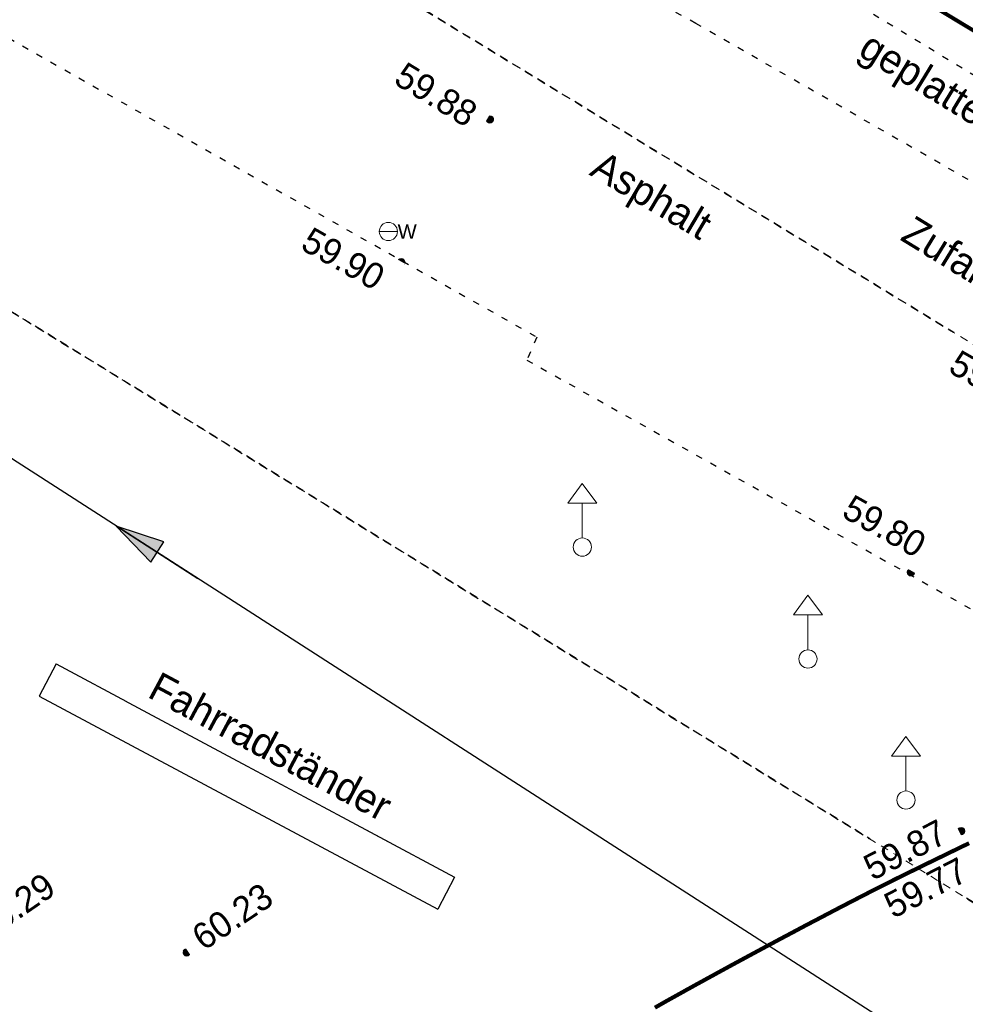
# Model space of a CAD drawing. Header units: millimetres. Extents: x 32365810 to 32368499, y 5620272 to 5622478.
# Tile 159 of 249: x 32366614 to 32366629, y 5620693 to 5620708. Entities that reach past the tile are written whole.
import ezdxf

# ---------------------------------------------------------------- set-up
doc = ezdxf.new("R2010")
doc.units = ezdxf.units.MM
for name, pattern in [('1000.100', [0]), ('1000.104', [0.225, 0.075, -0.15]), ('1000.196', [0.225, 0.075, -0.15]), ('1000.300', [0]), ('1600.2028', [0]), ('1600.2032', [0.25, 0.125, 0, 0, -0.125]), ('1600.2505', [0]), ('1600.2512', [0.25, 0.125, 0, 0, -0.125])]:
    doc.linetypes.add(name, pattern=pattern)
doc.layers.get('0').update_dxf_attribs({"color": 1, "linetype": 'CONTINUOUS'})
doc.layers.add('_K_Flurstücke_Grenzpunkte', color=251, linetype='CONTINUOUS', lineweight=50)
doc.layers.add('_K_Gebäude', color=251, linetype='CONTINUOUS')
doc.layers.add('_K_Lagebezeichnungen', color=251, linetype='CONTINUOUS')
for name, color, linetype, transparency in [('Beschriftung Topographie', 7, 'CONTINUOUS', 0.75), ('EFB-_ Dachhöhen Bestandsgebäude (NHN)', 7, 'CONTINUOUS', 0.75), ('Flurstücke_Grenzpunkte', 11, 'CONTINUOUS', 0.75), ('Gebäude', 31, 'CONTINUOUS', 0.75), ('Höhen_ gemessen (NHN)', 7, 'CONTINUOUS', 0.75), ('Leitungen Kanalbestand (AMT 66)', 7, 'CONTINUOUS', 0.75), ('Symbole Topographie', 7, 'CONTINUOUS', 0.75), ('Topographie_ örtl. Aufnahme', 7, 'CONTINUOUS', 0.75), ('Wasserleitung', 7, 'CONTINUOUS', 0.75)]:
    doc.layers.add(name, color=color, linetype=linetype, transparency=transparency)
doc.styles.add('Arial', font='arial.ttf')
doc.styles.add('Beschriftung Topographie_ blau', font='GOTHIC.TTF')
doc.styles.add('Höhe NHN_ gemessen_ blau', font='GOTHIC.TTF')
doc.styles.add('Name - Bauwerken u. Einrichtungen - F 10', font='arialbd.ttf')

# ---------------------------------------------------------------- blocks, each defined once
blk = doc.blocks.new('S1000.549', base_point=(-0.2, 0))
at = {"color": 0, "lineweight": -2}
blk.add_line((-0.45, 0), (0.05, 0), dxfattribs=at)
blk.add_circle((-0.2, 0), 0.25, dxfattribs=at)
at = {"color": 0, "lineweight": -2, "insert": (0.05246, -0.199999), "char_height": 0.4, "attachment_point": 7, "line_spacing_factor": 0.69, "style": 'Arial'}
blk.add_mtext('W', dxfattribs=at)
blk = doc.blocks.new('S1000.460', base_point=(0, -0.375))
at = {"color": 0, "lineweight": -2}
for p, q in [((-0.2, 0.23), (0, 0.5)), ((0, 0.5), (0.2, 0.23)), ((0.2, 0.23), (-0.2, 0.23)), ((0, -0.25), (0, 0.23))]:
    blk.add_line(p, q, dxfattribs=at)
blk.add_circle((0, -0.375), 0.125, dxfattribs=at)
blk = doc.blocks.new('S1000.15')
at = {"color": 0, "lineweight": -2}
for p, q in [((-0.5, 0.05), (-0.485, 0.1)), ((0.495, 0.05), (-0.5, 0.05)), ((-0.5, -0.05), (-0.5, 0)), ((-0.5, 0), (0.5, 0)), ((-0.485, 0.1), (0.49, 0.1)), ((-0.475, 0.15), (-0.455, 0.2)), ((0.475, 0.15), (-0.475, 0.15)), ((-0.455, 0.2), (0.455, 0.2)), ((-0.43, 0.25), (-0.4, 0.3)), ((0.43, 0.25), (-0.43, 0.25)), ((-0.4, 0.3), (0.395, 0.3)), ((-0.355, 0.35), (-0.295, 0.4)), ((0.36, 0.35), (-0.355, 0.35)), ((-0.295, 0.4), (0.3, 0.4)), ((0.22, 0.45), (-0.215, 0.45)), ((0.3, 0.4), (0.22, 0.45)), ((0.395, 0.3), (0.36, 0.35)), ((0.455, 0.2), (0.43, 0.25)), ((0.49, 0.1), (0.475, 0.15)), ((0.5, 0), (0.495, 0.05)), ((0.495, -0.05), (-0.5, -0.05)), ((-0.475, -0.15), (-0.49, -0.1)), ((-0.49, -0.1), (0.485, -0.1)), ((0.475, -0.15), (-0.475, -0.15)), ((-0.43, -0.25), (-0.455, -0.2)), ((-0.455, -0.2), (0.46, -0.2)), ((0.425, -0.25), (-0.43, -0.25)), ((-0.355, -0.35), (-0.4, -0.3)), ((-0.4, -0.3), (0.395, -0.3)), ((0.345, -0.35), (-0.355, -0.35)), ((-0.205, -0.45), (-0.29, -0.4)), ((-0.29, -0.4), (0.285, -0.4)), ((0.2, -0.45), (-0.205, -0.45)), ((0.285, -0.4), (0.345, -0.35)), ((0.395, -0.3), (0.425, -0.25)), ((0.46, -0.2), (0.475, -0.15)), ((0.485, -0.1), (0.495, -0.05))]:
    blk.add_line(p, q, dxfattribs=at)
blk.add_circle((0, 0), 0.5, dxfattribs=at)
blk = doc.blocks.new('O1014')
at = {"layer": 'Flurstücke_Grenzpunkte', "color": 7, "linetype": '1600.2028', "lineweight": 35}
blk.add_line((32366117.136, 5622073.189), (32366132.486, 5622063.896), dxfattribs=at)
blk = doc.blocks.new('O1916')
at = {"layer": 'Flurstücke_Grenzpunkte', "color": 7, "linetype": '1600.2028', "lineweight": 35}
blk.add_line((32366117.136, 5622073.189), (32366132.486, 5622063.896), dxfattribs=at)
blk = doc.blocks.new('O2545')
at = {"layer": 'Gebäude', "color": 7, "linetype": '1600.2505', "lineweight": 18}
blk.add_line((32366117.136, 5622073.189), (32366132.486, 5622063.896), dxfattribs=at)
blk = doc.blocks.new('S1000.370')
at = {"lineweight": -2}
blk.add_hatch(color=0, dxfattribs=at).paths.add_polyline_path([(0.065, 0), (-0.06, 0), (0, 0.25)], flags=0)
at = {"color": 0, "lineweight": -2}
for p, q in [((0, 0.25), (-0.06, 0)), ((0, -0.25), (0, 0.25)), ((0.065, 0), (0, 0.25)), ((-0.06, 0), (0.065, 0))]:
    blk.add_line(p, q, dxfattribs=at)

msp = doc.modelspace()

# ---------------------------------------------------------------- linework, layer by layer
at = {"layer": '_K_Flurstücke_Grenzpunkte', "linetype": '1600.2028', "lineweight": 35}
msp.add_line((32366616.961, 5620715.443), (32366632.311, 5620706.15), dxfattribs=at)
at = {"layer": '_K_Flurstücke_Grenzpunkte', "linetype": '1600.2028'}
msp.add_lwpolyline([(32366616.961, 5620715.443), (32366632.311, 5620706.15), (32366632.466, 5620706.406), (32366632.664, 5620706.287), (32366632.777, 5620706.476), (32366637.349, 5620703.68), (32366639.804, 5620703.798), (32366653.326, 5620713.842)], dxfattribs=at)
at = {"layer": '_K_Gebäude', "linetype": '1600.2505', "lineweight": -2}
msp.add_lwpolyline([(32366661.035, 5620736.313), (32366654.237, 5620738.062), (32366654.179, 5620738.077), (32366653.071, 5620733.268), (32366652.945, 5620732.723), (32366643.533, 5620735.437), (32366629.638, 5620738.637), (32366627.463, 5620734.814), (32366618.849, 5620719.673), (32366616.818, 5620716.102), (32366617.013, 5620715.973), (32366616.873, 5620715.742), (32366617.069, 5620715.623), (32366616.961, 5620715.443), (32366632.311, 5620706.15), (32366632.466, 5620706.406), (32366632.664, 5620706.287), (32366632.777, 5620706.476), (32366637.349, 5620703.68), (32366639.804, 5620703.798), (32366653.326, 5620713.842), (32366655.837, 5620715.706), (32366670.241, 5620726.406)], dxfattribs=at)
at = {"layer": '_K_Gebäude', "linetype": '1600.2032', "lineweight": -2}
for points in [[(32366613.067, 5620704.462), (32366634.621, 5620691.218), (32366640.038, 5620691.308), (32366647.73, 5620685.206), (32366648.558, 5620685.352), (32366650.174, 5620684.057), (32366650.237, 5620684.134), (32366652.515, 5620686.96), (32366652.579, 5620687.038), (32366642.611, 5620694.995), (32366617.153, 5620710.513), (32366617.558, 5620711.085), (32366615.995, 5620712.19), (32366614.738, 5620713.459), (32366613.84, 5620715.019)], [(32366613.84, 5620715.019), (32366614.738, 5620713.459), (32366615.995, 5620712.19), (32366617.558, 5620711.085), (32366617.153, 5620710.513), (32366642.611, 5620694.995), (32366652.579, 5620687.038), (32366652.515, 5620686.96), (32366650.237, 5620684.134), (32366650.174, 5620684.057), (32366648.558, 5620685.352), (32366647.73, 5620685.206), (32366640.038, 5620691.308), (32366634.621, 5620691.218), (32366613.067, 5620704.462)]]:
    msp.add_lwpolyline(points, dxfattribs=at)
at = {"layer": 'Topographie_ örtl. Aufnahme', "color": 7, "true_color": 0xffffff}
msp.add_point((32366627.562, 5620695.059, 59.772), dxfattribs=at)

# ---------------------------------------------------------------- block references
at = {"layer": 'Höhen_ gemessen (NHN)', "color": 7, "lineweight": 18, "xscale": 0.1125, "yscale": 0.1125, "zscale": 0.1125}
for p in [(32366621.405, 5620706.848, 59.884), (32366620.037, 5620704.642, 59.897), (32366627.907, 5620699.851, 59.796), (32366628.681, 5620695.854, 59.871), (32366616.724, 5620693.98, 60.231)]:
    msp.add_blockref('S1000.15', p, dxfattribs=at)
at = {"layer": 'Symbole Topographie', "color": 7, "lineweight": 18, "xscale": 1.125, "yscale": 1.125, "zscale": 1.125}
for p in [(32366622.832, 5620700.241, 59.892), (32366626.316, 5620698.513, 59.858), (32366627.83, 5620696.333, 59.892)]:
    msp.add_blockref('S1000.460', p, dxfattribs=at)
at = {"layer": 'Wasserleitung', "color": 7, "lineweight": 18, "xscale": 0.5625, "yscale": 0.5625, "zscale": 0.5625}
msp.add_blockref('S1000.549', (32366619.838, 5620705.116, 59.909), dxfattribs=at)

# ---------------------------------------------------------------- texts
at = {"layer": '_K_Lagebezeichnungen', "style": 'Name - Bauwerken u. Einrichtungen - F 10'}
msp.add_text('Bischofsplatz', height=1, rotation=328.4311, dxfattribs=at).set_placement((32366608.963, 5620694.444))

# ---------------------------------------------------------------- next in the draw order: texts
at = {"layer": 'Beschriftung Topographie', "color": 142, "lineweight": 25, "true_color": 0x0087cd, "char_height": 0.45, "line_spacing_factor": 0.69, "style": 'Beschriftung Topographie_ blau', "bg_fill": 2}
for s, insert, attachment_point, rotation in [('geplattet', (32366627.986, 5620707.13), 8, 328.6255), ('Asphalt', (32366623.719, 5620705.37), 8, 329.3581), ('Zufahrt  Markt', (32366629.436, 5620704.206), 5, 328.5076), ('Fahrradständer', (32366617.91, 5620696.958), 8, 331.8718)]:
    msp.add_mtext(s, dxfattribs=dict(at, insert=insert, attachment_point=attachment_point, rotation=rotation))
at = {"layer": 'Höhen_ gemessen (NHN)', "color": 142, "lineweight": 25, "true_color": 0x0087cd, "char_height": 0.4, "line_spacing_factor": 0.69, "style": 'Höhe NHN_ gemessen_ blau', "bg_fill": 2}
for s, insert, attachment_point, rotation in [('59.88', (32366621.251, 5620707.056, 59.884), 3, 328.6355), ('59.90', (32366619.823, 5620704.542, 59.897), 3, 330.4736), ('59.80', (32366627.982, 5620700.059), 9, 330.7184), ('59.77', (32366628.639, 5620695.464), 3, 27.2117), ('60.29', (32366613.519, 5620694.305, 60.286), 4, 34.6177), ('60.23', (32366616.875, 5620694.16, 60.231), 4, 33.9474)]:
    msp.add_mtext(s, dxfattribs=dict(at, insert=insert, attachment_point=attachment_point, rotation=rotation))

# ---------------------------------------------------------------- next in the draw order: block references
at = {"layer": 'Flurstücke_Grenzpunkte', "color": 7, "true_color": 0xffffff}
msp.add_blockref('O1014', (499.825, -1357.746), dxfattribs=at)

# ---------------------------------------------------------------- next in the draw order: texts
at = {"layer": 'Höhen_ gemessen (NHN)', "color": 142, "lineweight": 25, "true_color": 0x0087cd, "char_height": 0.4, "line_spacing_factor": 0.69, "style": 'Höhe NHN_ gemessen_ blau', "bg_fill": 2}
for s, insert, attachment_point, rotation in [('59.78', (32366629.723, 5620702.464), 6, 330.2876), ('59.87', (32366628.506, 5620695.689), 9, 27.2027)]:
    msp.add_mtext(s, dxfattribs=dict(at, insert=insert, attachment_point=attachment_point, rotation=rotation))

# ---------------------------------------------------------------- next in the draw order: block references
at = {"layer": 'Flurstücke_Grenzpunkte', "color": 7, "true_color": 0xffffff}
msp.add_blockref('O1916', (499.825, -1357.746), dxfattribs=at)

# ---------------------------------------------------------------- next in the draw order: linework, layer by layer
at = {"layer": 'Topographie_ örtl. Aufnahme', "color": 142, "linetype": '1000.100', "lineweight": 25, "true_color": 0x0087cd}
msp.add_line((32366614.706, 5620698.435, 60.118), (32366614.445, 5620697.936, 60.147), dxfattribs=at)

# ---------------------------------------------------------------- next in the draw order: block references
at = {"layer": 'Gebäude', "color": 7, "true_color": 0xffffff}
msp.add_blockref('O2545', (499.825, -1357.746), dxfattribs=at)

# ---------------------------------------------------------------- next in the draw order: linework, layer by layer
at = {"layer": 'EFB-_ Dachhöhen Bestandsgebäude (NHN)', "color": 7, "linetype": '1000.196', "lineweight": 25}
msp.add_line((32366615.778, 5620715.466), (32366632.621, 5620705.269), dxfattribs=at)
at = {"layer": 'Gebäude', "color": 7, "linetype": '1600.2512', "lineweight": 18}
for p, q in [((32366642.611, 5620694.995), (32366617.153, 5620710.513)), ((32366613.067, 5620704.462), (32366634.621, 5620691.218))]:
    msp.add_line(p, q, dxfattribs=at)
at = {"layer": 'Gebäude', "color": 7, "linetype": '1600.2032', "lineweight": 18}
for p, q in [((32366642.611, 5620694.995), (32366617.153, 5620710.513)), ((32366613.067, 5620704.462), (32366634.621, 5620691.218))]:
    msp.add_line(p, q, dxfattribs=at)
at = {"layer": 'Leitungen Kanalbestand (AMT 66)', "color": 200, "linetype": '1000.300', "lineweight": 25, "true_color": 0xd600ff}
msp.add_line((32366630.204, 5620691.19, 59.876), (32366602.329, 5620709.128), dxfattribs=at)
at = {"layer": 'Topographie_ örtl. Aufnahme', "color": 142, "linetype": '1000.100', "lineweight": 25, "true_color": 0x0087cd}
for p, q in [((32366616.906, 5620715.447), (32366632.246, 5620706.158)), ((32366614.706, 5620698.435, 60.118), (32366620.861, 5620695.144)), ((32366614.445, 5620697.936, 60.147), (32366620.6, 5620694.646, 60.697)), ((32366620.861, 5620695.144), (32366620.6, 5620694.646, 60.697))]:
    msp.add_line(p, q, dxfattribs=at)
at = {"layer": 'Topographie_ örtl. Aufnahme', "color": 142, "linetype": '1000.104', "lineweight": 25, "true_color": 0x0087cd}
for p, q in [((32366608.967, 5620710.939, 59.989), (32366622.13, 5620703.485, 59.881)), ((32366624.584, 5620708.33, 59.922), (32366621.499, 5620710.041, 59.94)), ((32366638.331, 5620700.443, 59.665), (32366624.584, 5620708.33, 59.922)), ((32366622.13, 5620703.485, 59.881), (32366621.975, 5620703.13, 59.878)), ((32366621.975, 5620703.13, 59.878), (32366629.116, 5620699.128, 59.793))]:
    msp.add_line(p, q, dxfattribs=at)
at = {"layer": 'Topographie_ örtl. Aufnahme', "color": 142, "linetype": '1000.100', "lineweight": 25, "true_color": 0x0087cd, "const_width": 0.0625}
msp.add_lwpolyline([(32366623.953, 5620693.126), (32366624.103, 5620693.212), (32366624.265, 5620693.302), (32366624.435, 5620693.397), (32366624.605, 5620693.491), (32366624.784, 5620693.589), (32366624.966, 5620693.689), (32366625.149, 5620693.789), (32366625.336, 5620693.89), (32366625.523, 5620693.991), (32366625.711, 5620694.092), (32366625.899, 5620694.193), (32366626.084, 5620694.291), (32366626.269, 5620694.39), (32366626.451, 5620694.485), (32366626.626, 5620694.577), (32366626.801, 5620694.669), (32366626.969, 5620694.756), (32366627.126, 5620694.837), (32366627.283, 5620694.918), (32366627.43, 5620694.992), (32366627.562, 5620695.059), (32366627.683, 5620695.12), (32366627.822, 5620695.188), (32366627.973, 5620695.262), (32366628.123, 5620695.336), (32366628.286, 5620695.415), (32366628.457, 5620695.498), (32366628.627, 5620695.581), (32366628.805, 5620695.667)], dxfattribs=at)

# ---------------------------------------------------------------- next in the draw order: block references
at = {"layer": 'Leitungen Kanalbestand (AMT 66)', "color": 200, "lineweight": 25, "true_color": 0xd600ff, "xscale": 3.0025, "yscale": 3.0025, "zscale": 3.0025, "rotation": 57.23889608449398}
msp.add_blockref('S1000.370', (32366616.266, 5620700.159), dxfattribs=at)

doc.saveas('drawing.dxf')
